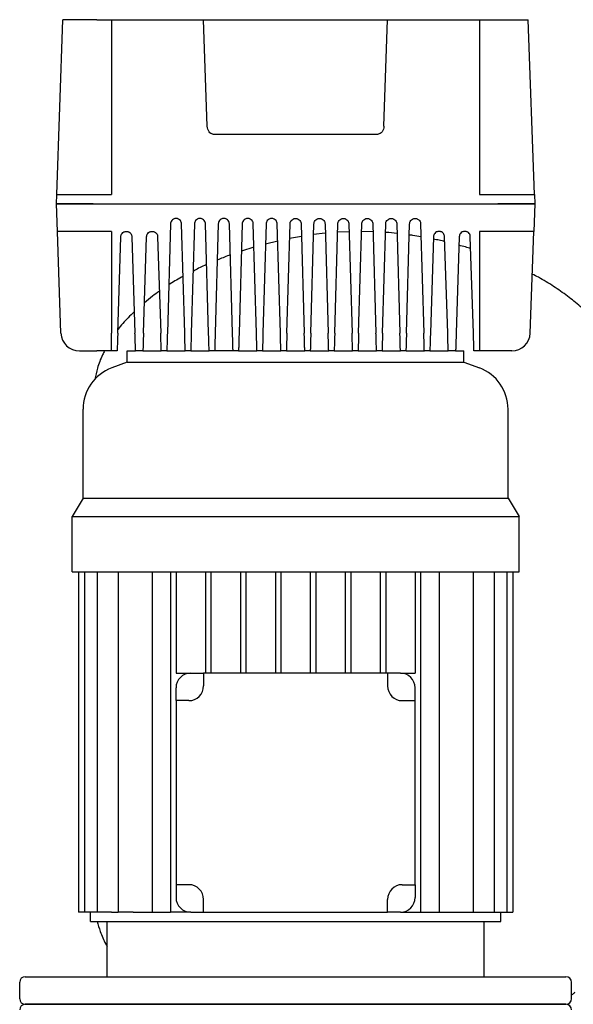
# Model space of a CAD drawing. Header units: millimetres. Extents: x 12 to 2031, y 10 to 1011.
# Tile 3 of 9: x 12 to 313, y 476 to 1011. Entities that reach past the tile are written whole.
import ezdxf

# ---------------------------------------------------------------- set-up
doc = ezdxf.new("R2010")
doc.units = ezdxf.units.MM

msp = doc.modelspace()

# ---------------------------------------------------------------- linework, layer by layer
at = {"color": 7, "linetype": 'Continuous', "lineweight": 25}
for p, q in [((31.97, 916.48), (35.29, 1011.48)), ((53.8, 1011.48), (35.29, 1011.48)), ((53.8, 1011.48), (61.8, 1011.48)), ((61.8, 1011.48), (61.8, 916.48)), ((61.8, 1011.48), (111.8, 1011.48)), ((113.82, 953.6), (111.8, 1011.48)), ((114.73, 1011.48), (208.87, 1011.48)), ((209.78, 953.6), (211.8, 1011.48)), ((211.8, 1011.48), (261.8, 1011.48)), ((261.8, 1011.48), (261.8, 916.48)), ((261.8, 1011.48), (269.8, 1011.48)), ((269.8, 1011.48), (288.31, 1011.48)), ((291.62, 916.48), (288.31, 1011.48)), ((116.9, 949.31), (206.7, 949.31)), ((31.8, 911.48), (31.97, 916.48)), ((51.96, 916.48), (61.8, 916.48)), ((261.8, 916.48), (271.64, 916.48)), ((291.62, 916.48), (291.8, 911.48)), ((32.32, 896.48), (31.8, 911.48)), ((51.79, 911.48), (271.81, 911.48)), ((291.8, 911.48), (291.28, 896.48)), ((93.8, 900.57), (92.08, 841.13)), ((101.52, 841.13), (99.8, 900.57)), ((106.8, 900.57), (105.08, 841.13)), ((114.52, 841.13), (112.8, 900.57)), ((119.8, 900.57), (118.08, 841.13)), ((127.52, 841.13), (125.8, 900.57)), ((132.8, 900.57), (131.08, 841.13)), ((140.52, 841.13), (138.8, 900.57)), ((145.8, 900.57), (144.08, 841.13)), ((153.52, 841.13), (151.8, 900.57)), ((157.08, 841.13), (158.8, 900.57)), ((164.8, 900.57), (166.52, 841.13)), ((170.08, 841.13), (171.8, 900.57)), ((177.8, 900.57), (179.52, 841.13)), ((183.08, 841.13), (184.8, 900.57)), ((190.8, 900.57), (192.52, 841.13)), ((196.08, 841.13), (197.8, 900.57)), ((203.8, 900.57), (205.52, 841.13)), ((209.08, 841.13), (210.8, 900.57)), ((216.8, 900.57), (218.52, 841.13)), ((222.08, 841.13), (223.8, 900.57)), ((229.8, 900.57), (231.52, 841.13)), ((34.26, 841.13), (32.32, 896.48)), ((61.8, 896.48), (52.31, 896.48)), ((61.8, 896.48), (61.8, 841.13)), ((65.11, 841.13), (66.8, 893.58)), ((72.8, 893.58), (74.49, 841.13)), ((79.11, 841.13), (80.8, 893.58)), ((86.8, 893.58), (88.49, 841.13)), ((165, 893.72), (158.57, 892.53)), ((177.95, 895.41), (171.63, 894.69)), ((190.92, 896.25), (184.67, 896.01)), ((203.92, 896.21), (197.68, 896.45)), ((236.8, 893.58), (235.11, 841.13)), ((244.49, 841.13), (242.8, 893.58)), ((250.8, 893.58), (249.11, 841.13)), ((258.49, 841.13), (256.8, 893.58)), ((271.29, 896.48), (261.8, 896.48)), ((261.8, 896.48), (261.8, 841.13)), ((289.34, 841.13), (291.28, 896.48)), ((152.07, 891.22), (145.48, 889.53)), ((139.17, 887.9), (132.37, 885.65)), ((61.8, 831.48), (61.8, 841.13)), ((261.8, 841.13), (261.8, 831.48)), ((44.25, 831.48), (53.8, 831.48)), ((61.8, 831.48), (53.8, 831.48)), ((64.8, 831.48), (61.8, 831.48)), ((70.3, 825.48), (70.3, 831.48)), ((70.3, 831.48), (74.8, 831.48)), ((78.8, 831.48), (74.8, 831.48)), ((78.8, 831.48), (88.8, 831.48)), ((91.8, 831.48), (88.8, 831.48)), ((91.8, 831.48), (101.8, 831.48)), ((104.8, 831.48), (101.8, 831.48)), ((104.8, 831.48), (114.8, 831.48)), ((117.8, 831.48), (114.8, 831.48)), ((127.8, 831.48), (117.8, 831.48)), ((130.8, 831.48), (127.8, 831.48)), ((130.8, 831.48), (140.8, 831.48)), ((143.8, 831.48), (140.8, 831.48)), ((143.8, 831.48), (153.8, 831.48)), ((156.8, 831.48), (153.8, 831.48)), ((156.8, 831.48), (166.8, 831.48)), ((169.8, 831.48), (166.8, 831.48)), ((169.8, 831.48), (179.8, 831.48)), ((182.8, 831.48), (179.8, 831.48)), ((182.8, 831.48), (192.8, 831.48)), ((195.8, 831.48), (192.8, 831.48)), ((195.8, 831.48), (205.8, 831.48)), ((208.8, 831.48), (205.8, 831.48)), ((208.8, 831.48), (218.8, 831.48)), ((221.8, 831.48), (218.8, 831.48)), ((221.91, 831.48), (231.8, 831.48)), ((234.8, 831.48), (231.8, 831.48)), ((234.8, 831.48), (244.8, 831.48)), ((248.8, 831.48), (244.8, 831.48)), ((248.8, 831.48), (253.3, 831.48)), ((253.3, 825.48), (253.3, 831.48)), ((261.8, 831.48), (258.8, 831.48)), ((269.8, 831.48), (261.8, 831.48)), ((279.35, 831.48), (269.8, 831.48)), ((70.3, 825.48), (61.87, 822.32)), ((70.3, 825.48), (253.3, 825.48)), ((253.3, 825.48), (261.73, 822.32)), ((46.3, 751.48), (46.3, 799.85)), ((277.3, 751.48), (277.3, 799.85)), ((46.3, 751.48), (40.3, 741.48)), ((46.3, 751.48), (277.3, 751.48)), ((277.3, 751.48), (283.3, 741.48)), ((40.3, 741.48), (283.3, 741.48)), ((40.3, 711.48), (40.3, 741.48)), ((283.3, 711.48), (283.3, 741.48)), ((40.3, 711.48), (283.3, 711.48)), ((43.7, 711.48), (43.7, 526.48)), ((47, 711.48), (47, 526.48)), ((53.92, 711.48), (53.92, 526.48)), ((65.3, 711.48), (65.3, 526.48)), ((83.77, 711.48), (83.77, 526.48)), ((93.8, 711.48), (93.8, 526.48)), ((96.8, 711.48), (96.8, 656.48)), ((112.8, 711.48), (112.8, 656.48)), ((115.8, 711.48), (115.8, 656.48)), ((131.8, 711.48), (131.8, 656.48)), ((134.8, 711.48), (134.8, 656.48)), ((150.8, 711.48), (150.8, 656.48)), ((153.8, 711.48), (153.8, 656.48)), ((169.8, 711.48), (169.8, 656.48)), ((172.8, 711.48), (172.8, 656.48)), ((188.8, 711.48), (188.8, 656.48)), ((191.8, 711.48), (191.8, 656.48)), ((207.8, 711.48), (207.8, 656.48)), ((210.8, 711.48), (210.8, 656.48)), ((226.8, 711.48), (226.8, 656.48)), ((229.8, 711.48), (229.8, 526.48)), ((239.83, 711.48), (239.83, 526.48)), ((258.3, 711.48), (258.3, 526.48)), ((269.68, 711.48), (269.68, 526.48)), ((276.6, 711.48), (276.6, 526.48)), ((279.89, 711.48), (279.89, 526.48)), ((96.8, 656.48), (104.8, 656.48)), ((104.8, 656.48), (111.8, 656.48)), ((211.8, 656.48), (111.8, 656.48)), ((111.8, 656.48), (111.8, 649.48)), ((211.8, 656.48), (211.8, 649.48)), ((218.8, 656.48), (211.8, 656.48)), ((218.8, 656.48), (226.8, 656.48)), ((96.8, 641.48), (96.8, 648.48)), ((226.8, 641.48), (226.8, 648.48)), ((96.8, 641.48), (96.8, 541.48)), ((103.8, 641.48), (96.8, 641.48)), ((219.8, 641.48), (226.8, 641.48)), ((226.8, 541.48), (226.8, 641.48)), ((103.8, 541.48), (96.8, 541.48)), ((96.8, 541.48), (96.8, 534.48)), ((219.8, 541.48), (226.8, 541.48)), ((226.8, 541.48), (226.8, 534.48)), ((111.8, 526.48), (111.8, 533.48)), ((211.8, 526.48), (211.8, 533.48)), ((47, 526.48), (43.7, 526.48)), ((53.92, 526.48), (47, 526.48)), ((50.3, 521.48), (50.3, 526.48)), ((61.64, 526.48), (53.92, 526.48)), ((61.64, 526.48), (65.3, 526.48)), ((73.44, 526.48), (65.3, 526.48)), ((73.44, 526.48), (93.8, 526.48)), ((104.8, 526.48), (93.8, 526.48)), ((104.8, 526.48), (111.8, 526.48)), ((111.8, 526.48), (211.8, 526.48)), ((218.8, 526.48), (211.8, 526.48)), ((218.8, 526.48), (229.8, 526.48)), ((229.8, 526.48), (250.16, 526.48)), ((250.16, 526.48), (258.3, 526.48)), ((258.3, 526.48), (261.96, 526.48)), ((261.96, 526.48), (269.68, 526.48)), ((269.68, 526.48), (276.6, 526.48)), ((273.3, 521.48), (273.3, 526.48)), ((276.6, 526.48), (279.89, 526.48)), ((50.3, 521.48), (273.3, 521.48)), ((59.3, 491.48), (59.3, 521.48)), ((264.3, 491.48), (264.3, 521.48)), ((11.8, 479.48), (11.8, 488.48)), ((14.8, 491.48), (308.8, 491.48)), ((311.8, 479.48), (311.8, 488.48)), ((308.8, 476.48), (14.8, 476.48)), ((14.8, 476.48), (161.1, 476.48)), ((161.1, 476.48), (308.8, 476.48))]:
    msp.add_line(p, q, dxfattribs=at)
for centre, radius, start, end in [((44.25, 841.48), 10, 182, 270), ((279.35, 841.48), 10, 270, 358), ((70.3, 799.85), 24, 110.556, 180), ((253.3, 799.85), 24, 0, 69.444), ((104.8, 648.48), 8, 90, 180), ((218.8, 648.48), 8, 0, 90), ((103.8, 649.48), 8, 270, 0), ((219.8, 649.48), 8, 180, 270), ((103.8, 533.48), 8, 0, 90), ((219.8, 533.48), 8, 90, 180), ((104.8, 534.48), 8, 180, 270), ((218.8, 534.48), 8, 270, 0), ((14.8, 488.48), 3, 90, 180), ((308.8, 488.48), 3, 0, 90), ((14.8, 479.48), 3, 180, 270), ((14.8, 473.48), 3, 90, 180), ((308.8, 479.48), 3, 270, 360), ((308.8, 473.48), 3, 0, 90)]:
    msp.add_arc(centre, radius, start, end, dxfattribs=at)
for points, knots in [([(111.8, 1011.48), (111.8, 1011.48), (111.86, 1011.48), (112.15, 1011.48), (112.37, 1011.48), (112.94, 1011.48), (113.28, 1011.48), (114, 1011.48), (114.38, 1011.48), (114.73, 1011.48)], [0, 0, 0, 0, 0.25, 0.25, 0.5, 0.5, 0.75, 0.75, 1, 1, 1, 1]), ([(208.87, 1011.48), (209.22, 1011.48), (209.6, 1011.48), (210.32, 1011.48), (210.66, 1011.48), (211.23, 1011.48), (211.45, 1011.48), (211.74, 1011.48), (211.8, 1011.48), (211.8, 1011.48)], [0, 0, 0, 0, 0.25, 0.25, 0.5, 0.5, 0.75, 0.75, 1, 1, 1, 1]), ([(116.9, 949.31), (116.55, 949.31), (116.17, 949.4), (115.44, 949.82), (115.08, 950.15), (114.48, 950.98), (114.24, 951.48), (113.92, 952.54), (113.84, 953.09), (113.82, 953.6)], [0, 0, 0, 0, 0.25, 0.25, 0.5, 0.5, 0.75, 0.75, 1, 1, 1, 1]), ([(209.78, 953.6), (209.76, 953.09), (209.68, 952.54), (209.36, 951.48), (209.12, 950.98), (208.52, 950.15), (208.16, 949.82), (207.43, 949.4), (207.05, 949.31), (206.7, 949.31)], [0, 0, 0, 0, 0.25, 0.25, 0.5, 0.5, 0.75, 0.75, 1, 1, 1, 1]), ([(31.97, 916.48), (31.97, 916.48), (32.08, 916.48), (32.54, 916.48), (32.89, 916.48), (33.86, 916.48), (34.48, 916.48), (35.98, 916.48), (36.85, 916.48), (38.8, 916.48), (39.88, 916.48), (42.16, 916.48), (43.37, 916.48), (45.83, 916.48), (47.09, 916.48), (49.56, 916.48), (50.78, 916.48), (51.96, 916.48)], [0, 0, 0, 0, 0.125, 0.125, 0.25, 0.25, 0.375, 0.375, 0.5, 0.5, 0.625, 0.625, 0.75, 0.75, 0.875, 0.875, 1, 1, 1, 1]), ([(271.64, 916.48), (272.82, 916.48), (274.04, 916.48), (276.51, 916.48), (277.77, 916.48), (280.23, 916.48), (281.43, 916.48), (283.72, 916.48), (284.8, 916.48), (286.75, 916.48), (287.62, 916.48), (289.11, 916.48), (289.73, 916.48), (290.71, 916.48), (291.06, 916.48), (291.52, 916.48), (291.62, 916.48), (291.62, 916.48)], [0, 0, 0, 0, 0.125, 0.125, 0.25, 0.25, 0.375, 0.375, 0.5, 0.5, 0.625, 0.625, 0.75, 0.75, 0.875, 0.875, 1, 1, 1, 1]), ([(51.79, 911.48), (50.61, 911.48), (49.39, 911.48), (46.91, 911.48), (45.66, 911.48), (43.2, 911.48), (41.99, 911.48), (39.71, 911.48), (38.63, 911.48), (36.68, 911.48), (35.8, 911.48), (34.31, 911.48), (33.69, 911.48), (32.72, 911.48), (32.36, 911.48), (31.9, 911.48), (31.8, 911.48), (31.8, 911.48)], [0, 0, 0, 0, 0.125, 0.125, 0.25, 0.25, 0.375, 0.375, 0.5, 0.5, 0.625, 0.625, 0.75, 0.75, 0.875, 0.875, 1, 1, 1, 1]), ([(31.8, 911.48), (31.8, 911.48), (31.9, 911.48), (32.36, 911.48), (32.72, 911.48), (33.69, 911.48), (34.31, 911.48), (35.8, 911.48), (36.68, 911.48), (38.63, 911.48), (39.71, 911.48), (41.99, 911.48), (43.2, 911.48), (45.66, 911.48), (46.91, 911.48), (49.39, 911.48), (50.61, 911.48), (51.79, 911.48)], [0, 0, 0, 0, 0.125, 0.125, 0.25, 0.25, 0.375, 0.375, 0.5, 0.5, 0.625, 0.625, 0.75, 0.75, 0.875, 0.875, 1, 1, 1, 1]), ([(291.8, 911.48), (291.8, 911.48), (291.69, 911.48), (291.24, 911.48), (290.88, 911.48), (289.91, 911.48), (289.29, 911.48), (287.8, 911.48), (286.92, 911.48), (284.97, 911.48), (283.89, 911.48), (281.61, 911.48), (280.4, 911.48), (277.94, 911.48), (276.69, 911.48), (274.21, 911.48), (272.99, 911.48), (271.81, 911.48)], [0, 0, 0, 0, 0.125, 0.125, 0.25, 0.25, 0.375, 0.375, 0.5, 0.5, 0.625, 0.625, 0.75, 0.75, 0.875, 0.875, 1, 1, 1, 1]), ([(271.81, 911.48), (272.99, 911.48), (274.21, 911.48), (276.69, 911.48), (277.94, 911.48), (280.4, 911.48), (281.61, 911.48), (283.89, 911.48), (284.97, 911.48), (286.92, 911.48), (287.8, 911.48), (289.29, 911.48), (289.91, 911.48), (290.88, 911.48), (291.24, 911.48), (291.69, 911.48), (291.8, 911.48), (291.8, 911.48)], [0, 0, 0, 0, 0.125, 0.125, 0.25, 0.25, 0.375, 0.375, 0.5, 0.5, 0.625, 0.625, 0.75, 0.75, 0.875, 0.875, 1, 1, 1, 1]), ([(99.8, 900.57), (99.79, 900.82), (99.75, 901.1), (99.56, 901.7), (99.4, 902.03), (98.91, 902.65), (98.58, 902.94), (97.97, 903.25), (97.75, 903.34), (97.28, 903.45), (97.04, 903.48), (96.56, 903.48), (96.31, 903.45), (95.85, 903.34), (95.63, 903.25), (95.02, 902.94), (94.68, 902.65), (94.2, 902.03), (94.04, 901.7), (93.85, 901.1), (93.81, 900.82), (93.8, 900.57)], [0, 0, 0, 0, 0.125, 0.125, 0.25, 0.25, 0.375, 0.375, 0.4375, 0.4375, 0.5, 0.5, 0.5625, 0.5625, 0.625, 0.625, 0.75, 0.75, 0.875, 0.875, 1, 1, 1, 1]), ([(112.8, 900.57), (112.79, 900.82), (112.75, 901.1), (112.56, 901.7), (112.4, 902.03), (111.91, 902.65), (111.58, 902.94), (110.97, 903.25), (110.75, 903.34), (110.28, 903.45), (110.04, 903.48), (109.56, 903.48), (109.31, 903.45), (108.85, 903.34), (108.63, 903.25), (108.02, 902.94), (107.68, 902.65), (107.2, 902.03), (107.04, 901.7), (106.85, 901.1), (106.81, 900.82), (106.8, 900.57)], [0, 0, 0, 0, 0.125, 0.125, 0.25, 0.25, 0.375, 0.375, 0.4375, 0.4375, 0.5, 0.5, 0.5625, 0.5625, 0.625, 0.625, 0.75, 0.75, 0.875, 0.875, 1, 1, 1, 1]), ([(125.8, 900.57), (125.79, 900.82), (125.75, 901.1), (125.56, 901.7), (125.4, 902.03), (124.91, 902.65), (124.58, 902.94), (123.97, 903.25), (123.75, 903.34), (123.28, 903.45), (123.04, 903.48), (122.56, 903.48), (122.31, 903.45), (121.85, 903.34), (121.63, 903.25), (121.02, 902.94), (120.68, 902.65), (120.2, 902.03), (120.04, 901.7), (119.85, 901.1), (119.81, 900.82), (119.8, 900.57)], [0, 0, 0, 0, 0.125, 0.125, 0.25, 0.25, 0.375, 0.375, 0.4375, 0.4375, 0.5, 0.5, 0.5625, 0.5625, 0.625, 0.625, 0.75, 0.75, 0.875, 0.875, 1, 1, 1, 1]), ([(138.8, 900.57), (138.79, 900.82), (138.75, 901.1), (138.56, 901.7), (138.4, 902.03), (137.91, 902.65), (137.58, 902.94), (136.97, 903.25), (136.75, 903.34), (136.28, 903.45), (136.04, 903.48), (135.56, 903.48), (135.31, 903.45), (134.85, 903.34), (134.63, 903.25), (134.02, 902.94), (133.68, 902.65), (133.2, 902.03), (133.04, 901.7), (132.85, 901.1), (132.81, 900.82), (132.8, 900.57)], [0, 0, 0, 0, 0.125, 0.125, 0.25, 0.25, 0.375, 0.375, 0.4375, 0.4375, 0.5, 0.5, 0.5625, 0.5625, 0.625, 0.625, 0.75, 0.75, 0.875, 0.875, 1, 1, 1, 1]), ([(151.8, 900.57), (151.79, 900.82), (151.75, 901.1), (151.56, 901.7), (151.4, 902.03), (150.91, 902.65), (150.58, 902.94), (149.97, 903.25), (149.75, 903.34), (149.28, 903.45), (149.04, 903.48), (148.56, 903.48), (148.31, 903.45), (147.85, 903.34), (147.63, 903.25), (147.02, 902.94), (146.68, 902.65), (146.2, 902.03), (146.04, 901.7), (145.85, 901.1), (145.81, 900.82), (145.8, 900.57)], [0, 0, 0, 0, 0.125, 0.125, 0.25, 0.25, 0.375, 0.375, 0.4375, 0.4375, 0.5, 0.5, 0.5625, 0.5625, 0.625, 0.625, 0.75, 0.75, 0.875, 0.875, 1, 1, 1, 1]), ([(158.8, 900.57), (158.81, 900.82), (158.85, 901.1), (159.04, 901.7), (159.2, 902.03), (159.68, 902.65), (160.02, 902.94), (160.63, 903.25), (160.85, 903.34), (161.31, 903.45), (161.56, 903.48), (162.04, 903.48), (162.28, 903.45), (162.75, 903.34), (162.97, 903.25), (163.58, 902.94), (163.91, 902.65), (164.4, 902.03), (164.56, 901.7), (164.75, 901.1), (164.79, 900.82), (164.8, 900.57)], [0, 0, 0, 0, 0.125, 0.125, 0.25, 0.25, 0.375, 0.375, 0.4375, 0.4375, 0.5, 0.5, 0.5625, 0.5625, 0.625, 0.625, 0.75, 0.75, 0.875, 0.875, 1, 1, 1, 1]), ([(171.8, 900.57), (171.81, 900.82), (171.85, 901.1), (172.04, 901.7), (172.2, 902.03), (172.68, 902.65), (173.02, 902.94), (173.63, 903.25), (173.85, 903.34), (174.31, 903.45), (174.56, 903.48), (175.04, 903.48), (175.28, 903.45), (175.75, 903.34), (175.97, 903.25), (176.58, 902.94), (176.91, 902.65), (177.4, 902.03), (177.56, 901.7), (177.75, 901.1), (177.79, 900.82), (177.8, 900.57)], [0, 0, 0, 0, 0.125, 0.125, 0.25, 0.25, 0.375, 0.375, 0.4375, 0.4375, 0.5, 0.5, 0.5625, 0.5625, 0.625, 0.625, 0.75, 0.75, 0.875, 0.875, 1, 1, 1, 1]), ([(184.8, 900.57), (184.81, 900.82), (184.85, 901.1), (185.04, 901.7), (185.2, 902.03), (185.68, 902.65), (186.02, 902.94), (186.63, 903.25), (186.85, 903.34), (187.31, 903.45), (187.56, 903.48), (188.04, 903.48), (188.28, 903.45), (188.75, 903.34), (188.97, 903.25), (189.58, 902.94), (189.91, 902.65), (190.4, 902.03), (190.56, 901.7), (190.75, 901.1), (190.79, 900.82), (190.8, 900.57)], [0, 0, 0, 0, 0.125, 0.125, 0.25, 0.25, 0.375, 0.375, 0.4375, 0.4375, 0.5, 0.5, 0.5625, 0.5625, 0.625, 0.625, 0.75, 0.75, 0.875, 0.875, 1, 1, 1, 1]), ([(197.8, 900.57), (197.81, 900.82), (197.85, 901.1), (198.04, 901.7), (198.2, 902.03), (198.68, 902.65), (199.02, 902.94), (199.63, 903.25), (199.85, 903.34), (200.31, 903.45), (200.56, 903.48), (201.04, 903.48), (201.28, 903.45), (201.75, 903.34), (201.97, 903.25), (202.58, 902.94), (202.91, 902.65), (203.4, 902.03), (203.56, 901.7), (203.75, 901.1), (203.79, 900.82), (203.8, 900.57)], [0, 0, 0, 0, 0.125, 0.125, 0.25, 0.25, 0.375, 0.375, 0.4375, 0.4375, 0.5, 0.5, 0.5625, 0.5625, 0.625, 0.625, 0.75, 0.75, 0.875, 0.875, 1, 1, 1, 1]), ([(210.8, 900.57), (210.81, 900.82), (210.85, 901.1), (211.04, 901.7), (211.2, 902.03), (211.68, 902.65), (212.02, 902.94), (212.63, 903.25), (212.85, 903.34), (213.31, 903.45), (213.56, 903.48), (214.04, 903.48), (214.28, 903.45), (214.75, 903.34), (214.97, 903.25), (215.58, 902.94), (215.91, 902.65), (216.4, 902.03), (216.56, 901.7), (216.75, 901.1), (216.79, 900.82), (216.8, 900.57)], [0, 0, 0, 0, 0.125, 0.125, 0.25, 0.25, 0.375, 0.375, 0.4375, 0.4375, 0.5, 0.5, 0.5625, 0.5625, 0.625, 0.625, 0.75, 0.75, 0.875, 0.875, 1, 1, 1, 1]), ([(223.8, 900.57), (223.81, 900.82), (223.85, 901.1), (224.04, 901.7), (224.2, 902.03), (224.68, 902.65), (225.02, 902.94), (225.63, 903.25), (225.85, 903.34), (226.31, 903.45), (226.56, 903.48), (227.04, 903.48), (227.28, 903.45), (227.75, 903.34), (227.97, 903.25), (228.58, 902.94), (228.91, 902.65), (229.4, 902.03), (229.56, 901.7), (229.75, 901.1), (229.79, 900.82), (229.8, 900.57)], [0, 0, 0, 0, 0.125, 0.125, 0.25, 0.25, 0.375, 0.375, 0.4375, 0.4375, 0.5, 0.5, 0.5625, 0.5625, 0.625, 0.625, 0.75, 0.75, 0.875, 0.875, 1, 1, 1, 1]), ([(52.31, 896.48), (51.13, 896.48), (49.91, 896.48), (47.43, 896.48), (46.18, 896.48), (43.72, 896.48), (42.51, 896.48), (40.23, 896.48), (39.15, 896.48), (37.2, 896.48), (36.33, 896.48), (34.83, 896.48), (34.21, 896.48), (33.24, 896.48), (32.89, 896.48), (32.43, 896.48), (32.32, 896.48), (32.32, 896.48)], [0, 0, 0, 0, 0.125, 0.125, 0.25, 0.25, 0.375, 0.375, 0.5, 0.5, 0.625, 0.625, 0.75, 0.75, 0.875, 0.875, 1, 1, 1, 1]), ([(66.8, 893.58), (66.81, 893.83), (66.85, 894.11), (67.04, 894.71), (67.2, 895.04), (67.69, 895.65), (68.02, 895.94), (68.63, 896.26), (68.85, 896.34), (69.32, 896.45), (69.56, 896.48), (70.04, 896.48), (70.28, 896.45), (70.75, 896.34), (70.97, 896.26), (71.58, 895.94), (71.91, 895.65), (72.4, 895.04), (72.55, 894.71), (72.75, 894.11), (72.79, 893.83), (72.8, 893.58)], [0, 0, 0, 0, 0.125, 0.125, 0.25, 0.25, 0.375, 0.375, 0.4375, 0.4375, 0.5, 0.5, 0.5625, 0.5625, 0.625, 0.625, 0.75, 0.75, 0.875, 0.875, 1, 1, 1, 1]), ([(80.8, 893.58), (80.81, 893.83), (80.85, 894.11), (81.04, 894.71), (81.2, 895.04), (81.69, 895.65), (82.02, 895.94), (82.63, 896.26), (82.85, 896.34), (83.32, 896.45), (83.56, 896.48), (84.04, 896.48), (84.28, 896.45), (84.75, 896.34), (84.97, 896.26), (85.58, 895.94), (85.91, 895.65), (86.4, 895.04), (86.55, 894.71), (86.75, 894.11), (86.79, 893.83), (86.8, 893.58)], [0, 0, 0, 0, 0.125, 0.125, 0.25, 0.25, 0.375, 0.375, 0.4375, 0.4375, 0.5, 0.5, 0.5625, 0.5625, 0.625, 0.625, 0.75, 0.75, 0.875, 0.875, 1, 1, 1, 1]), ([(216.95, 895.26), (214.98, 895.55), (212.89, 895.86), (210.78, 895.94), (210.67, 895.94)], [0, 0, 0, 0, 0.944444, 1, 1, 1, 1]), ([(230, 893.46), (228.49, 893.78), (226.38, 894.22), (224.24, 894.44), (223.62, 894.51)], [0, 0, 0, 0, 0.714557, 1, 1, 1, 1]), ([(242.8, 893.58), (242.79, 893.83), (242.75, 894.11), (242.55, 894.71), (242.4, 895.04), (241.91, 895.65), (241.58, 895.94), (240.97, 896.26), (240.75, 896.34), (240.28, 896.45), (240.04, 896.48), (239.56, 896.48), (239.32, 896.45), (238.85, 896.34), (238.63, 896.26), (238.02, 895.94), (237.69, 895.65), (237.2, 895.04), (237.04, 894.71), (236.85, 894.11), (236.81, 893.83), (236.8, 893.58)], [0, 0, 0, 0, 0.125, 0.125, 0.25, 0.25, 0.375, 0.375, 0.4375, 0.4375, 0.5, 0.5, 0.5625, 0.5625, 0.625, 0.625, 0.75, 0.75, 0.875, 0.875, 1, 1, 1, 1]), ([(256.8, 893.58), (256.79, 893.83), (256.75, 894.11), (256.55, 894.71), (256.4, 895.04), (255.91, 895.65), (255.58, 895.94), (254.97, 896.26), (254.75, 896.34), (254.28, 896.45), (254.04, 896.48), (253.56, 896.48), (253.32, 896.45), (252.85, 896.34), (252.63, 896.26), (252.02, 895.94), (251.69, 895.65), (251.2, 895.04), (251.04, 894.71), (250.85, 894.11), (250.81, 893.83), (250.8, 893.58)], [0, 0, 0, 0, 0.125, 0.125, 0.25, 0.25, 0.375, 0.375, 0.4375, 0.4375, 0.5, 0.5, 0.5625, 0.5625, 0.625, 0.625, 0.75, 0.75, 0.875, 0.875, 1, 1, 1, 1]), ([(291.28, 896.48), (291.28, 896.48), (291.17, 896.48), (290.71, 896.48), (290.36, 896.48), (289.39, 896.48), (288.77, 896.48), (287.27, 896.48), (286.4, 896.48), (284.45, 896.48), (283.37, 896.48), (281.08, 896.48), (279.88, 896.48), (277.42, 896.48), (276.16, 896.48), (273.69, 896.48), (272.47, 896.48), (271.29, 896.48)], [0, 0, 0, 0, 0.125, 0.125, 0.25, 0.25, 0.375, 0.375, 0.5, 0.5, 0.625, 0.625, 0.75, 0.75, 0.875, 0.875, 1, 1, 1, 1]), ([(242.89, 890.87), (241.9, 891.14), (239.88, 891.7), (237.82, 892.04), (236.76, 892.22)], [0, 0, 0, 0, 0.4875872, 1, 1, 1, 1]), ([(257.01, 887.04), (256.08, 887.37), (253.99, 888.1), (251.84, 888.6), (250.65, 888.88)], [0, 0, 0, 0, 0.447377, 1, 1, 1, 1]), ([(126.29, 883.63), (126.03, 883.55), (123.62, 882.76), (121.3, 881.71), (119.23, 880.77)], [0, 0, 0, 0, 0.1066444, 1, 1, 1, 1]), ([(113.44, 878.38), (113.03, 878.21), (110.49, 877.18), (108.08, 875.85), (106.05, 874.73)], [0, 0, 0, 0, 0.159595, 1, 1, 1, 1]), ([(341.8, 806.68), (341.69, 809.31), (341.46, 814.53), (339.67, 822.18), (336.89, 829.53), (333.1, 836.57), (328.42, 843.29), (322.89, 849.68), (316.6, 855.71), (309.62, 861.4), (302, 866.68), (295.59, 870.69), (291.6, 872.68), (290.46, 873.24)], [0, 0, 0, 0, 0.08908, 0.1770898, 0.2655104, 0.3555057, 0.4479129, 0.5432668, 0.6418435, 0.7437083, 0.8487598, 0.956768, 1, 1, 1, 1]), ([(100.63, 871.97), (100.33, 871.82), (97.63, 870.46), (95.09, 868.81), (92.84, 867.34)], [0, 0, 0, 0, 0.110768, 1, 1, 1, 1]), ([(87.75, 863.9), (86.48, 863.04), (83.66, 861.13), (81.06, 858.93), (79.64, 857.72)], [0, 0, 0, 0, 0.4525631, 1, 1, 1, 1]), ([(74.11, 852.77), (72.98, 851.7), (69.81, 848.69), (66.82, 845.41), (65.2, 843.07), (65.17, 843.03)], [0, 0, 0, 0, 0.354324, 0.99055, 1, 1, 1, 1]), ([(65.11, 841.13), (65.09, 840.56), (65.07, 839.96), (65.03, 838.75), (65.01, 838.15), (64.98, 836.96), (64.96, 836.37), (64.92, 835.27), (64.9, 834.76), (64.87, 833.82), (64.86, 833.4), (64.84, 832.69), (64.83, 832.39), (64.81, 831.92), (64.81, 831.75), (64.8, 831.53), (64.8, 831.48), (64.8, 831.48)], [0, 0, 0, 0, 0.125, 0.125, 0.25, 0.25, 0.375, 0.375, 0.5, 0.5, 0.625, 0.625, 0.75, 0.75, 0.875, 0.875, 1, 1, 1, 1]), ([(74.8, 831.48), (74.8, 831.48), (74.8, 831.53), (74.79, 831.75), (74.79, 831.92), (74.77, 832.39), (74.76, 832.69), (74.74, 833.4), (74.72, 833.82), (74.69, 834.76), (74.68, 835.27), (74.64, 836.37), (74.62, 836.96), (74.58, 838.15), (74.57, 838.75), (74.53, 839.96), (74.51, 840.56), (74.49, 841.13)], [0, 0, 0, 0, 0.125, 0.125, 0.25, 0.25, 0.375, 0.375, 0.5, 0.5, 0.625, 0.625, 0.75, 0.75, 0.875, 0.875, 1, 1, 1, 1]), ([(79.11, 841.13), (79.09, 840.56), (79.07, 839.96), (79.03, 838.75), (79.01, 838.15), (78.98, 836.96), (78.96, 836.37), (78.92, 835.27), (78.9, 834.76), (78.87, 833.82), (78.86, 833.4), (78.84, 832.69), (78.83, 832.39), (78.81, 831.92), (78.81, 831.75), (78.8, 831.53), (78.8, 831.48), (78.8, 831.48)], [0, 0, 0, 0, 0.125, 0.125, 0.25, 0.25, 0.375, 0.375, 0.5, 0.5, 0.625, 0.625, 0.75, 0.75, 0.875, 0.875, 1, 1, 1, 1]), ([(88.8, 831.48), (88.8, 831.48), (88.8, 831.53), (88.79, 831.75), (88.79, 831.92), (88.77, 832.39), (88.76, 832.69), (88.74, 833.4), (88.72, 833.82), (88.69, 834.76), (88.68, 835.27), (88.64, 836.37), (88.62, 836.96), (88.58, 838.15), (88.57, 838.75), (88.53, 839.96), (88.51, 840.56), (88.49, 841.13)], [0, 0, 0, 0, 0.125, 0.125, 0.25, 0.25, 0.375, 0.375, 0.5, 0.5, 0.625, 0.625, 0.75, 0.75, 0.875, 0.875, 1, 1, 1, 1]), ([(92.08, 841.13), (92.06, 840.56), (92.04, 839.96), (92.01, 838.75), (91.99, 838.15), (91.96, 836.96), (91.94, 836.37), (91.91, 835.27), (91.89, 834.76), (91.87, 833.82), (91.86, 833.4), (91.83, 832.69), (91.83, 832.39), (91.81, 831.92), (91.81, 831.75), (91.8, 831.53), (91.8, 831.48), (91.8, 831.48)], [0, 0, 0, 0, 0.125, 0.125, 0.25, 0.25, 0.375, 0.375, 0.5, 0.5, 0.625, 0.625, 0.75, 0.75, 0.875, 0.875, 1, 1, 1, 1]), ([(101.8, 831.48), (101.8, 831.48), (101.8, 831.53), (101.79, 831.75), (101.79, 831.92), (101.77, 832.39), (101.76, 832.69), (101.74, 833.4), (101.73, 833.82), (101.7, 834.76), (101.69, 835.27), (101.66, 836.37), (101.64, 836.96), (101.61, 838.15), (101.59, 838.75), (101.55, 839.96), (101.54, 840.56), (101.52, 841.13)], [0, 0, 0, 0, 0.125, 0.125, 0.25, 0.25, 0.375, 0.375, 0.5, 0.5, 0.625, 0.625, 0.75, 0.75, 0.875, 0.875, 1, 1, 1, 1]), ([(105.08, 841.13), (105.06, 840.56), (105.04, 839.96), (105.01, 838.75), (104.99, 838.15), (104.96, 836.96), (104.94, 836.37), (104.91, 835.27), (104.89, 834.76), (104.87, 833.82), (104.86, 833.4), (104.83, 832.69), (104.83, 832.39), (104.81, 831.92), (104.81, 831.75), (104.8, 831.53), (104.8, 831.48), (104.8, 831.48)], [0, 0, 0, 0, 0.125, 0.125, 0.25, 0.25, 0.375, 0.375, 0.5, 0.5, 0.625, 0.625, 0.75, 0.75, 0.875, 0.875, 1, 1, 1, 1]), ([(114.8, 831.48), (114.8, 831.48), (114.8, 831.53), (114.79, 831.75), (114.79, 831.92), (114.77, 832.39), (114.76, 832.69), (114.74, 833.4), (114.73, 833.82), (114.7, 834.76), (114.69, 835.27), (114.66, 836.37), (114.64, 836.96), (114.61, 838.15), (114.59, 838.75), (114.55, 839.96), (114.54, 840.56), (114.52, 841.13)], [0, 0, 0, 0, 0.125, 0.125, 0.25, 0.25, 0.375, 0.375, 0.5, 0.5, 0.625, 0.625, 0.75, 0.75, 0.875, 0.875, 1, 1, 1, 1]), ([(118.08, 841.13), (118.06, 840.56), (118.04, 839.96), (118.01, 838.75), (117.99, 838.15), (117.96, 836.96), (117.94, 836.37), (117.91, 835.27), (117.89, 834.76), (117.87, 833.82), (117.86, 833.4), (117.83, 832.69), (117.83, 832.39), (117.81, 831.92), (117.81, 831.75), (117.8, 831.53), (117.8, 831.48), (117.8, 831.48)], [0, 0, 0, 0, 0.125, 0.125, 0.25, 0.25, 0.375, 0.375, 0.5, 0.5, 0.625, 0.625, 0.75, 0.75, 0.875, 0.875, 1, 1, 1, 1]), ([(127.8, 831.48), (127.8, 831.48), (127.8, 831.53), (127.79, 831.75), (127.79, 831.92), (127.77, 832.39), (127.76, 832.69), (127.74, 833.4), (127.73, 833.82), (127.7, 834.76), (127.69, 835.27), (127.66, 836.37), (127.64, 836.96), (127.61, 838.15), (127.59, 838.75), (127.55, 839.96), (127.54, 840.56), (127.52, 841.13)], [0, 0, 0, 0, 0.125, 0.125, 0.25, 0.25, 0.375, 0.375, 0.5, 0.5, 0.625, 0.625, 0.75, 0.75, 0.875, 0.875, 1, 1, 1, 1]), ([(131.08, 841.13), (131.06, 840.56), (131.04, 839.96), (131.01, 838.75), (130.99, 838.15), (130.96, 836.96), (130.94, 836.37), (130.91, 835.27), (130.89, 834.76), (130.87, 833.82), (130.86, 833.4), (130.83, 832.69), (130.83, 832.39), (130.81, 831.92), (130.81, 831.75), (130.8, 831.53), (130.8, 831.48), (130.8, 831.48)], [0, 0, 0, 0, 0.125, 0.125, 0.25, 0.25, 0.375, 0.375, 0.5, 0.5, 0.625, 0.625, 0.75, 0.75, 0.875, 0.875, 1, 1, 1, 1]), ([(140.8, 831.48), (140.8, 831.48), (140.8, 831.53), (140.79, 831.75), (140.79, 831.92), (140.77, 832.39), (140.76, 832.69), (140.74, 833.4), (140.73, 833.82), (140.7, 834.76), (140.69, 835.27), (140.66, 836.37), (140.64, 836.96), (140.61, 838.15), (140.59, 838.75), (140.55, 839.96), (140.54, 840.56), (140.52, 841.13)], [0, 0, 0, 0, 0.125, 0.125, 0.25, 0.25, 0.375, 0.375, 0.5, 0.5, 0.625, 0.625, 0.75, 0.75, 0.875, 0.875, 1, 1, 1, 1]), ([(144.08, 841.13), (144.06, 840.56), (144.04, 839.96), (144.01, 838.75), (143.99, 838.15), (143.96, 836.96), (143.94, 836.37), (143.91, 835.27), (143.89, 834.76), (143.87, 833.82), (143.86, 833.4), (143.83, 832.69), (143.83, 832.39), (143.81, 831.92), (143.81, 831.75), (143.8, 831.53), (143.8, 831.48), (143.8, 831.48)], [0, 0, 0, 0, 0.125, 0.125, 0.25, 0.25, 0.375, 0.375, 0.5, 0.5, 0.625, 0.625, 0.75, 0.75, 0.875, 0.875, 1, 1, 1, 1]), ([(153.8, 831.48), (153.8, 831.48), (153.8, 831.53), (153.79, 831.75), (153.79, 831.92), (153.77, 832.39), (153.76, 832.69), (153.74, 833.4), (153.73, 833.82), (153.7, 834.76), (153.69, 835.27), (153.66, 836.37), (153.64, 836.96), (153.61, 838.15), (153.59, 838.75), (153.55, 839.96), (153.54, 840.56), (153.52, 841.13)], [0, 0, 0, 0, 0.125, 0.125, 0.25, 0.25, 0.375, 0.375, 0.5, 0.5, 0.625, 0.625, 0.75, 0.75, 0.875, 0.875, 1, 1, 1, 1]), ([(157.08, 841.13), (157.06, 840.56), (157.04, 839.96), (157.01, 838.75), (156.99, 838.15), (156.96, 836.96), (156.94, 836.37), (156.91, 835.27), (156.89, 834.76), (156.87, 833.82), (156.86, 833.4), (156.83, 832.69), (156.83, 832.39), (156.81, 831.92), (156.81, 831.75), (156.8, 831.53), (156.8, 831.48), (156.8, 831.48)], [0, 0, 0, 0, 0.125, 0.125, 0.25, 0.25, 0.375, 0.375, 0.5, 0.5, 0.625, 0.625, 0.75, 0.75, 0.875, 0.875, 1, 1, 1, 1]), ([(166.8, 831.48), (166.8, 831.48), (166.8, 831.53), (166.79, 831.75), (166.79, 831.92), (166.77, 832.39), (166.76, 832.69), (166.74, 833.4), (166.73, 833.82), (166.7, 834.76), (166.69, 835.27), (166.66, 836.37), (166.64, 836.96), (166.61, 838.15), (166.59, 838.75), (166.55, 839.96), (166.54, 840.56), (166.52, 841.13)], [0, 0, 0, 0, 0.125, 0.125, 0.25, 0.25, 0.375, 0.375, 0.5, 0.5, 0.625, 0.625, 0.75, 0.75, 0.875, 0.875, 1, 1, 1, 1]), ([(170.08, 841.13), (170.06, 840.56), (170.04, 839.96), (170.01, 838.75), (169.99, 838.15), (169.96, 836.96), (169.94, 836.37), (169.91, 835.27), (169.89, 834.76), (169.87, 833.82), (169.86, 833.4), (169.83, 832.69), (169.83, 832.39), (169.81, 831.92), (169.81, 831.75), (169.8, 831.53), (169.8, 831.48), (169.8, 831.48)], [0, 0, 0, 0, 0.125, 0.125, 0.25, 0.25, 0.375, 0.375, 0.5, 0.5, 0.625, 0.625, 0.75, 0.75, 0.875, 0.875, 1, 1, 1, 1]), ([(179.8, 831.48), (179.8, 831.48), (179.8, 831.53), (179.79, 831.75), (179.79, 831.92), (179.77, 832.39), (179.76, 832.69), (179.74, 833.4), (179.73, 833.82), (179.7, 834.76), (179.69, 835.27), (179.66, 836.37), (179.64, 836.96), (179.61, 838.15), (179.59, 838.75), (179.55, 839.96), (179.54, 840.56), (179.52, 841.13)], [0, 0, 0, 0, 0.125, 0.125, 0.25, 0.25, 0.375, 0.375, 0.5, 0.5, 0.625, 0.625, 0.75, 0.75, 0.875, 0.875, 1, 1, 1, 1]), ([(183.08, 841.13), (183.06, 840.56), (183.04, 839.96), (183.01, 838.75), (182.99, 838.15), (182.96, 836.96), (182.94, 836.37), (182.91, 835.27), (182.89, 834.76), (182.87, 833.82), (182.86, 833.4), (182.83, 832.69), (182.83, 832.39), (182.81, 831.92), (182.81, 831.75), (182.8, 831.53), (182.8, 831.48), (182.8, 831.48)], [0, 0, 0, 0, 0.125, 0.125, 0.25, 0.25, 0.375, 0.375, 0.5, 0.5, 0.625, 0.625, 0.75, 0.75, 0.875, 0.875, 1, 1, 1, 1]), ([(192.8, 831.48), (192.8, 831.48), (192.8, 831.53), (192.79, 831.75), (192.79, 831.92), (192.77, 832.39), (192.76, 832.69), (192.74, 833.4), (192.73, 833.82), (192.7, 834.76), (192.69, 835.27), (192.66, 836.37), (192.64, 836.96), (192.61, 838.15), (192.59, 838.75), (192.55, 839.96), (192.54, 840.56), (192.52, 841.13)], [0, 0, 0, 0, 0.125, 0.125, 0.25, 0.25, 0.375, 0.375, 0.5, 0.5, 0.625, 0.625, 0.75, 0.75, 0.875, 0.875, 1, 1, 1, 1]), ([(196.08, 841.13), (196.06, 840.56), (196.04, 839.96), (196.01, 838.75), (195.99, 838.15), (195.96, 836.96), (195.94, 836.37), (195.91, 835.27), (195.89, 834.76), (195.87, 833.82), (195.86, 833.4), (195.83, 832.69), (195.83, 832.39), (195.81, 831.92), (195.81, 831.75), (195.8, 831.53), (195.8, 831.48), (195.8, 831.48)], [0, 0, 0, 0, 0.125, 0.125, 0.25, 0.25, 0.375, 0.375, 0.5, 0.5, 0.625, 0.625, 0.75, 0.75, 0.875, 0.875, 1, 1, 1, 1]), ([(205.8, 831.48), (205.8, 831.48), (205.8, 831.53), (205.79, 831.75), (205.79, 831.92), (205.77, 832.39), (205.76, 832.69), (205.74, 833.4), (205.73, 833.82), (205.7, 834.76), (205.69, 835.27), (205.66, 836.37), (205.64, 836.96), (205.61, 838.15), (205.59, 838.75), (205.55, 839.96), (205.54, 840.56), (205.52, 841.13)], [0, 0, 0, 0, 0.125, 0.125, 0.25, 0.25, 0.375, 0.375, 0.5, 0.5, 0.625, 0.625, 0.75, 0.75, 0.875, 0.875, 1, 1, 1, 1]), ([(209.08, 841.13), (209.06, 840.56), (209.04, 839.96), (209.01, 838.75), (208.99, 838.15), (208.96, 836.96), (208.94, 836.37), (208.91, 835.27), (208.89, 834.76), (208.87, 833.82), (208.86, 833.4), (208.83, 832.69), (208.83, 832.39), (208.81, 831.92), (208.81, 831.75), (208.8, 831.53), (208.8, 831.48), (208.8, 831.48)], [0, 0, 0, 0, 0.125, 0.125, 0.25, 0.25, 0.375, 0.375, 0.5, 0.5, 0.625, 0.625, 0.75, 0.75, 0.875, 0.875, 1, 1, 1, 1]), ([(218.8, 831.48), (218.8, 831.48), (218.8, 831.53), (218.79, 831.75), (218.79, 831.92), (218.77, 832.39), (218.76, 832.69), (218.74, 833.4), (218.73, 833.82), (218.7, 834.76), (218.69, 835.27), (218.66, 836.37), (218.64, 836.96), (218.61, 838.15), (218.59, 838.75), (218.55, 839.96), (218.54, 840.56), (218.52, 841.13)], [0, 0, 0, 0, 0.125, 0.125, 0.25, 0.25, 0.375, 0.375, 0.5, 0.5, 0.625, 0.625, 0.75, 0.75, 0.875, 0.875, 1, 1, 1, 1]), ([(222.08, 841.13), (222.06, 840.56), (222.04, 839.96), (222.01, 838.75), (221.99, 838.15), (221.96, 836.96), (221.94, 836.37), (221.91, 835.27), (221.89, 834.76), (221.87, 833.82), (221.86, 833.4), (221.83, 832.69), (221.83, 832.39), (221.81, 831.92), (221.81, 831.75), (221.8, 831.53), (221.8, 831.48), (221.8, 831.48)], [0, 0, 0, 0, 0.125, 0.125, 0.25, 0.25, 0.375, 0.375, 0.5, 0.5, 0.625, 0.625, 0.75, 0.75, 0.875, 0.875, 1, 1, 1, 1]), ([(231.8, 831.48), (231.8, 831.48), (231.8, 831.53), (231.79, 831.75), (231.79, 831.92), (231.77, 832.39), (231.76, 832.69), (231.74, 833.4), (231.73, 833.82), (231.7, 834.76), (231.69, 835.27), (231.66, 836.37), (231.64, 836.96), (231.61, 838.15), (231.59, 838.75), (231.55, 839.96), (231.54, 840.56), (231.52, 841.13)], [0, 0, 0, 0, 0.125, 0.125, 0.25, 0.25, 0.375, 0.375, 0.5, 0.5, 0.625, 0.625, 0.75, 0.75, 0.875, 0.875, 1, 1, 1, 1]), ([(235.11, 841.13), (235.09, 840.56), (235.07, 839.96), (235.03, 838.75), (235.01, 838.15), (234.98, 836.96), (234.96, 836.37), (234.92, 835.27), (234.9, 834.76), (234.87, 833.82), (234.86, 833.4), (234.84, 832.69), (234.83, 832.39), (234.81, 831.92), (234.81, 831.75), (234.8, 831.53), (234.8, 831.48), (234.8, 831.48)], [0, 0, 0, 0, 0.125, 0.125, 0.25, 0.25, 0.375, 0.375, 0.5, 0.5, 0.625, 0.625, 0.75, 0.75, 0.875, 0.875, 1, 1, 1, 1]), ([(244.8, 831.48), (244.8, 831.48), (244.8, 831.53), (244.79, 831.75), (244.79, 831.92), (244.77, 832.39), (244.76, 832.69), (244.74, 833.4), (244.72, 833.82), (244.69, 834.76), (244.68, 835.27), (244.64, 836.37), (244.62, 836.96), (244.58, 838.15), (244.57, 838.75), (244.53, 839.96), (244.51, 840.56), (244.49, 841.13)], [0, 0, 0, 0, 0.125, 0.125, 0.25, 0.25, 0.375, 0.375, 0.5, 0.5, 0.625, 0.625, 0.75, 0.75, 0.875, 0.875, 1, 1, 1, 1]), ([(249.11, 841.13), (249.09, 840.56), (249.07, 839.96), (249.03, 838.75), (249.01, 838.15), (248.98, 836.96), (248.96, 836.37), (248.92, 835.27), (248.9, 834.76), (248.87, 833.82), (248.86, 833.4), (248.84, 832.69), (248.83, 832.39), (248.81, 831.92), (248.81, 831.75), (248.8, 831.53), (248.8, 831.48), (248.8, 831.48)], [0, 0, 0, 0, 0.125, 0.125, 0.25, 0.25, 0.375, 0.375, 0.5, 0.5, 0.625, 0.625, 0.75, 0.75, 0.875, 0.875, 1, 1, 1, 1]), ([(258.8, 831.48), (258.8, 831.48), (258.8, 831.53), (258.79, 831.75), (258.79, 831.92), (258.77, 832.39), (258.76, 832.69), (258.74, 833.4), (258.72, 833.82), (258.69, 834.76), (258.68, 835.27), (258.64, 836.37), (258.62, 836.96), (258.58, 838.15), (258.57, 838.75), (258.53, 839.96), (258.51, 840.56), (258.49, 841.13)], [0, 0, 0, 0, 0.125, 0.125, 0.25, 0.25, 0.375, 0.375, 0.5, 0.5, 0.625, 0.625, 0.75, 0.75, 0.875, 0.875, 1, 1, 1, 1]), ([(57.95, 831.48), (57.58, 830.8), (55.95, 827.83), (54.07, 822.69), (53.15, 818.13), (52.74, 816.13)], [0, 0, 0, 0, 0.143895, 0.623472, 1, 1, 1, 1]), ([(53.9, 521.48), (54.43, 519.68), (55.65, 515.48), (57.55, 510.97), (59.06, 508.39), (59.3, 507.97)], [0, 0, 0, 0, 0.38548, 0.901562, 1, 1, 1, 1]), ([(311.8, 481.5), (312.29, 481.84), (312.99, 482.33), (313.61, 482.92), (313.8, 483.09)], [0, 0, 0, 0, 0.699218, 1, 1, 1, 1])]:
    msp.add_open_spline(points, degree=3, knots=knots, dxfattribs=at)

doc.saveas('drawing.dxf')
